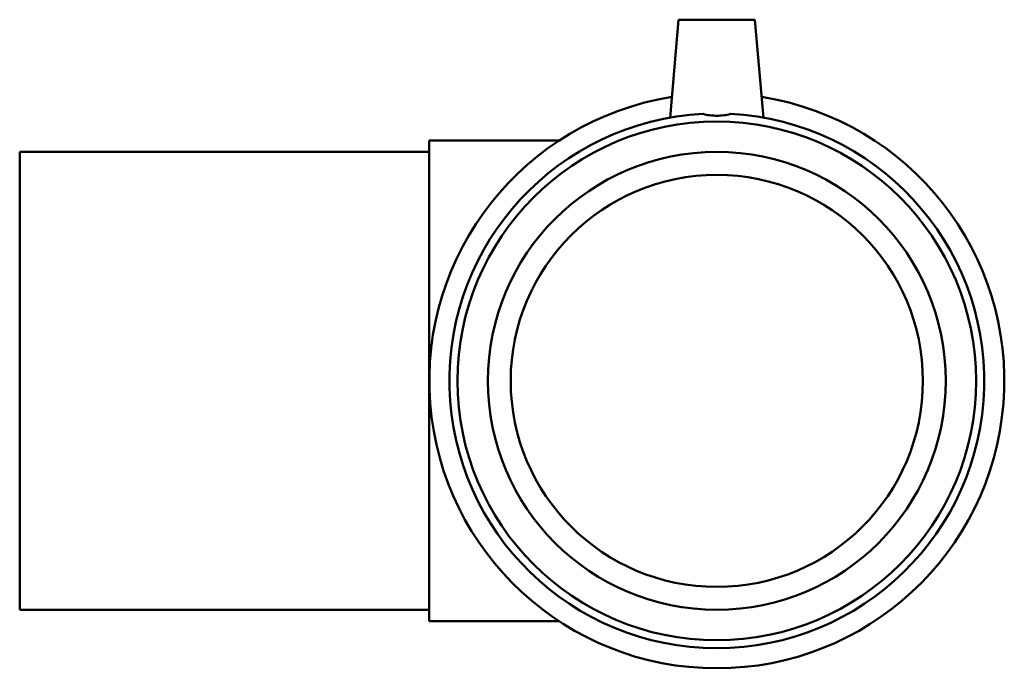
# Model space of a CAD drawing. Header units: millimetres. Extents: x -174 to 1524, y -226 to 1575.
# Tile 4 of 6: x 1113 to 1306, y 311 to 439. Entities that reach past the tile are written whole.
import ezdxf

# ---------------------------------------------------------------- set-up
doc = ezdxf.new("R2010")
doc.units = ezdxf.units.MM
doc.layers.add('Visible (ANSI)', color=7, linetype='Continuous', lineweight=50)

msp = doc.modelspace()

# ---------------------------------------------------------------- linework, layer by layer
at = {"layer": 'Visible (ANSI)'}
for p, q in [((1242.214, 438.677), (1240.528, 419.413)), ((1242.214, 438.677), (1257.214, 438.677)), ((1257.214, 438.677), (1258.899, 419.413)), ((1193.214, 320.427), (1193.214, 414.927)), ((1193.214, 414.927), (1218.735, 414.927)), ((1112.714, 412.677), (1112.714, 322.677)), ((1112.714, 412.677), (1193.214, 412.677)), ((1112.714, 322.677), (1193.214, 322.677)), ((1193.214, 320.427), (1218.735, 320.427))]:
    msp.add_line(p, q, dxfattribs=at)
for radius in [50.969, 45, 40.5]:
    msp.add_circle((1249.714, 367.677), radius, dxfattribs=at)
for radius, start, end in [(56.5, 98.99052, 81.00948), (52.545, 92.92106, 87.07894)]:
    msp.add_arc((1249.714, 367.677), radius, start, end, dxfattribs=at)
msp.add_open_spline([(1252.391, 420.154), (1251.532, 419.911), (1250.601, 419.788), (1248.827, 419.788), (1247.896, 419.911), (1247.036, 420.154)], degree=3, knots=[1.58781657, 1.58781657, 1.58781657, 1.58781657, 1.85394755, 1.85394755, 2.12007852, 2.12007852, 2.12007852, 2.12007852], dxfattribs=at)

doc.saveas('drawing.dxf')
